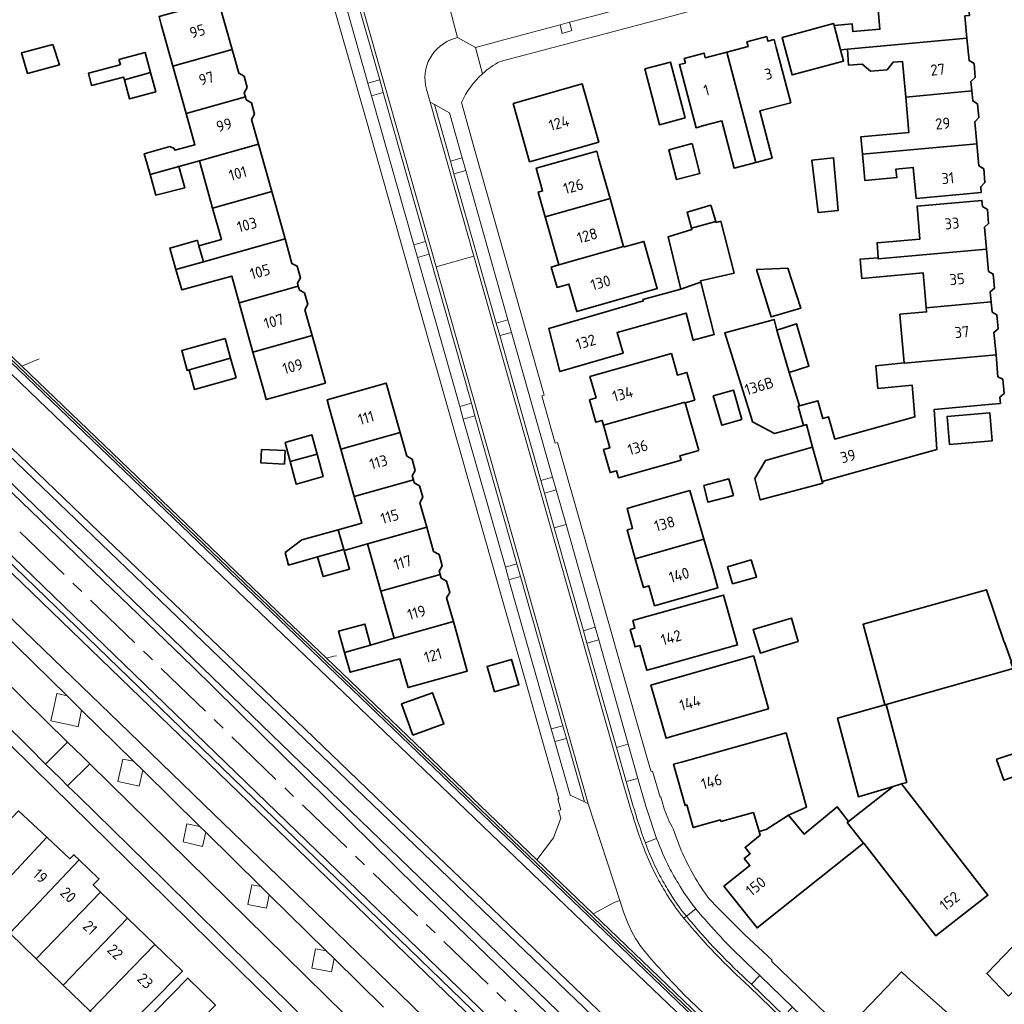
# Model space of a CAD drawing. Extents: x 152761 to 155748, y 459947 to 462743.
# Tile 230 of 256: x 155054 to 155174, y 461985 to 462105. Entities that reach past the tile are written whole.
import ezdxf
from ezdxf.enums import TextEntityAlignment as Align

# ---------------------------------------------------------------- set-up
doc = ezdxf.new("R2010")
doc.units = 0
doc.header["$LTSCALE"] = 0.75
doc.linetypes.add('AM-AS', pattern=[16, 10, -2, 2, -2])
for name, color, linetype, lineweight in [('B-RO-AM-AS_SPOOR-G', 251, 'AM-AS', 18), ('B-RO-GR-BEPLANTING_CULTUUR_HEESTERS-GV', 251, 'CONTINUOUS', 18), ('B-RO-GR-GROENVOORZIENING-GV', 251, 'CONTINUOUS', 18), ('B-RO-IE-TERREINAFSCHEIDING_KUNSTMATIG_HEKWERK-G', 251, 'IE-TERREINAFSCHEIDING-KUNSTMATIG', 18), ('B-RO-IE-TERREINAFSCHEIDING_KUNSTMATIG_MUUR-G', 251, 'IE-TERREINAFSCHEIDING-KUNSTMATIG-DICHT', 18), ('B-RO-IE-TERREINAFSCHEIDING_KUNSTMATIG_MUUR-GV', 251, 'CONTINUOUS', 18), ('B-RO-OG-BEBOUWING-GV', 6, 'CONTINUOUS', 35), ('B-RO-OG-BEBOUWING-T18', 1, 'CONTINUOUS', 18), ('B-RO-OG-TERREIN_CULTUURSCHEIDING-GV', 251, 'CONTINUOUS', 18), ('B-RO-OG-TERREIN_ONBEGROEID-GV', 251, 'CONTINUOUS', 18), ('B-RO-VH-VERHARDING_ASFALT-GV', 251, 'CONTINUOUS', 18), ('B-RO-VH-VERHARDING_BETONSTRAATSTEEN-GV', 251, 'CONTINUOUS', 18), ('B-RO-VH-VERHARDING_HALFVERHARDING-GV', 251, 'CONTINUOUS', 18), ('B-RO-VH-VERHARDING_STRAATBAKSTEEN-GV', 251, 'CONTINUOUS', 18), ('B-RO-VH-VERHARDING_TEGEL-GV', 251, 'CONTINUOUS', 18)]:
    doc.layers.add(name, color=color, linetype=linetype, lineweight=lineweight)
doc.styles.add('NLCS-ISO-M200-T18', font='NLCS-ISO.ttf', dxfattribs={"height": 0.36})
doc.linetypes.add('IE-TERREINAFSCHEIDING-KUNSTMATIG', pattern='A,4,[82,NLCS.SHX,S=0.75,R=90,X=0,Y=0],4,-2', length=10)
doc.linetypes.add('IE-TERREINAFSCHEIDING-KUNSTMATIG-DICHT', pattern='A,8,-1,[82,NLCS.SHX,S=0.75,R=90,X=0,Y=0],-1', length=10)

msp = doc.modelspace()

# ---------------------------------------------------------------- linework, layer by layer
at = {"layer": 'B-RO-AM-AS_SPOOR-G', "flags": 128}
msp.add_lwpolyline([(155681.987, 461195.763), (155672.897, 461211.998), (155658.384, 461238), (155648.351, 461255.973), (155631.803, 461285.539), (155617.005, 461312.012), (155604.143, 461335.108), (155586.106, 461367.342), (155573.02, 461390.792), (155559.991, 461413.975), (155544.73, 461441.297), (155529.591, 461468.574), (155516.181, 461492.539), (155500.425, 461520.67), (155487.311, 461544.201), (155472.908, 461569.975), (155459.676, 461593.56), (155452.428, 461606.124), (155446.443, 461616.221), (155440.009, 461626.758), (155432.431, 461638.783), (155427.999, 461645.62), (155419.637, 461658.231), (155411.687, 461669.817), (155404.43, 461680.083), (155396.489, 461691.108), (155386.222, 461704.969), (155375.934, 461718.105), (155367.385, 461728.826), (155358.538, 461739.712), (155349.636, 461750.151), (155339.349, 461762.035), (155326.593, 461776.143), (155315.623, 461787.804), (155302.965, 461800.863), (155286.683, 461817.004), (155279.088, 461824.405), (155265.87, 461837.192), (155251.91, 461850.736), (155235.055, 461867.015), (155223.768, 461877.851), (155210.731, 461890.47), (155196.665, 461904.045), (155180.515, 461919.578), (155162.215, 461937.301), (155146.061, 461952.951), (155129.233, 461969.126), (155112.429, 461985.449), (155089.419, 462007.664), (155069.182, 462027.224), (155049.179, 462046.54), (155031.327, 462063.779), (155013.24, 462081.298), (154991.538, 462102.251), (154971.216, 462121.853), (154947.336, 462145.018), (154926.087, 462165.465), (154903.331, 462187.394), (154885.668, 462204.449), (154866.26, 462223.265), (154854.532, 462234.618), (154837.057, 462251.563), (154828.307, 462260.46), (154819.869, 462269.224), (154807.197, 462281.919), (154798.331, 462290.411), (154775.258, 462312.873), (154762.216, 462325.461), (154742.643, 462344.37), (154723.927, 462362.402), (154710.544, 462375.359), (154692.99, 462392.257), (154675.511, 462409.117), (154657.482, 462426.5), (154637.826, 462445.435), (154617.093, 462465.509), (154594.11, 462487.696), (154586.212, 462495.316)], dxfattribs=at)
at = {"layer": 'B-RO-GR-BEPLANTING_CULTUUR_HEESTERS-GV', "flags": 128}
for points in [[(155144.963, 461974.7), (155145.179, 461974.997), (155145.061, 461975.091), (155144.977, 461974.992), (155142.443, 461977.139), (155044.234, 462071.257), (154985.542, 462127.971), (154984.597, 462128.883), (154863.02, 462246.363), (154853.037, 462256.167), (154843.167, 462266.13), (154834.79, 462274.708), (154829.082, 462280.441), (154828.884, 462280.246), (154830.969, 462278.132), (154844.308, 462264.577)], [(155167.222, 461927.577), (155110.046, 461982.746), (154988.098, 462100.702), (154875.373, 462209.725), (154832.53, 462251.161), (154832.149, 462250.767), (154987.605, 462100.363), (154993.68, 462094.158)], [(154847.739, 462246.089), (154991.355, 462107.365), (155140.92, 461962.856), (155142.094, 461964.09), (155136.932, 461970.298), (154993.08, 462108.477), (154992.782, 462108.765), (154992.518, 462108.491), (154992.457, 462108.428), (154887.644, 462209.685), (154857.734, 462238.58)], [(154863.489, 462245.55), (155045.478, 462069.704), (155142.795, 461976.399), (155143.561, 461975.763), (155144.963, 461974.7)], [(154989.183, 462091.945), (154988.834, 462091.588), (154990.278, 462090.177), (154995.881, 462084.662), (154998.115, 462082.488), (155003.622, 462077.069), (155005.945, 462074.77), (155011.686, 462069.155), (155014.176, 462066.704), (155019.392, 462061.586), (155021.602, 462059.402), (155028.29, 462052.831), (155029.495, 462051.638), (155035.014, 462046.226), (155037.328, 462043.936), (155043.871, 462037.493), (155045.372, 462036.023), (155051.475, 462030.031), (155053.123, 462028.4), (155059.29, 462022.316)], [(155102.945, 461983.013), (155099.906, 461985.961), (155088.415, 461997.067), (155077.267, 462007.832), (155066.867, 462017.879), (155056.454, 462027.914), (155047.498, 462036.559), (155035.674, 462047.971), (155023.807, 462059.476), (155014.836, 462068.136), (155004.442, 462078.269), (154993.312, 462088.938), (154990.295, 462091.835)], [(154997.256, 462090.68), (155109.093, 461982.651), (155164.407, 461929.189)], [(155059.29, 462022.316), (155061.071, 462020.57), (155067.408, 462014.333), (155068.531, 462013.23), (155075.505, 462006.36), (155076.241, 462005.648), (155082.959, 461999.052), (155083.989, 461998.032), (155090.923, 461991.178), (155091.926, 461990.226), (155097.947, 461984.282)]]:
    msp.add_lwpolyline(points, dxfattribs=at)
at = {"layer": 'B-RO-GR-GROENVOORZIENING-GV', "flags": 128}
for points in [[(155168.12, 461927.617), (155161.431, 461934.055), (155143.562, 461951.538), (155119.541, 461974.592), (155051.469, 462040.466), (155026.839, 462064.039), (154986.833, 462103.233), (154970.491, 462118.951), (154951.346, 462137.418), (154936.429, 462152.155), (154903.829, 462183.355), (154873.091, 462213.297), (154875.373, 462209.725), (154988.098, 462100.702), (155110.046, 461982.746), (155167.222, 461927.577), (155167.65, 461927.164)], [(155120.673, 462104.563), (155119.505, 462104.26), (155119.746, 462103.202), (155120.931, 462103.545)], [(155097.918, 462095.988), (155097.481, 462097.53), (155096.036, 462097.144), (155096.478, 462095.589)], [(155107.542, 462088.025), (155106.115, 462087.591), (155106.546, 462086.068), (155107.985, 462086.461)], [(155103.51, 462076.264), (155103.072, 462077.807), (155101.646, 462077.387), (155102.082, 462075.853)], [(155111.709, 462067.84), (155112.143, 462066.307), (155113.584, 462066.7), (155113.145, 462068.249)], [(155107.687, 462056.111), (155109.112, 462056.504), (155108.67, 462058.06), (155107.252, 462057.642)], [(155117.16, 462048.595), (155117.593, 462047.064), (155119.036, 462047.459), (155118.597, 462049.006)], [(155114.24, 462038.415), (155112.825, 462038.016), (155113.264, 462036.471), (155114.676, 462036.878)], [(155124.222, 462029.153), (155123.786, 462030.694), (155122.35, 462030.267), (155122.786, 462028.729)], [(155057.683, 462020.882), (155057.332, 462019.254), (155059.831, 462018.724), (155060.658, 462018.549), (155061.071, 462020.57), (155059.29, 462022.316), (155058.04, 462022.586)], [(155120.278, 462017.116), (155119.841, 462018.657), (155118.433, 462018.267), (155118.867, 462016.738)], [(155067.408, 462014.333), (155066.091, 462014.6), (155065.497, 462011.868), (155067.2, 462011.489), (155068.087, 462011.291), (155068.531, 462013.23)], [(155076.241, 462005.648), (155075.505, 462006.36), (155073.937, 462006.694), (155073.455, 462004.493), (155075.844, 462003.907)], [(155083.989, 461998.032), (155082.959, 461999.052), (155081.874, 461999.25), (155081.362, 461996.845), (155083.655, 461996.379)], [(155091.926, 461990.226), (155090.923, 461991.178), (155089.63, 461991.423), (155089.197, 461989.079), (155091.577, 461988.606)]]:
    msp.add_lwpolyline(points, close=True, dxfattribs=at)
at = {"layer": 'B-RO-IE-TERREINAFSCHEIDING_KUNSTMATIG_HEKWERK-G', "flags": 128}
for points in [[(154875.373, 462209.725), (154988.098, 462100.702), (155110.046, 461982.746), (155167.222, 461927.577)], [(154991.355, 462107.365), (155140.92, 461962.856)], [(155053.756, 462062.579), (155055.873, 462063.461)], [(155090.984, 462026.902), (155091.88, 462027.144), (155092.205, 462027.188)]]:
    msp.add_lwpolyline(points, dxfattribs=at)
at = {"layer": 'B-RO-IE-TERREINAFSCHEIDING_KUNSTMATIG_MUUR-G', "flags": 128}
for points in [[(154985.542, 462127.971), (155044.234, 462071.257), (155142.443, 461977.139), (155144.977, 461974.992), (155145.061, 461975.091)], [(155116.655, 462002.3), (155090.984, 462026.902)], [(155123.553, 461995.689), (155116.655, 462002.3)], [(155142.659, 461977.379), (155123.553, 461995.689)]]:
    msp.add_lwpolyline(points, dxfattribs=at)
at = {"layer": 'B-RO-IE-TERREINAFSCHEIDING_KUNSTMATIG_MUUR-GV', "flags": 128}
for points in [[(154843.398, 462266.356), (154835.02, 462274.935), (154830.017, 462279.965), (154829.508, 462280.477), (154829.323, 462280.663), (154829.082, 462280.441), (154834.79, 462274.708), (154843.167, 462266.13), (154853.037, 462256.167), (154863.02, 462246.363), (154984.597, 462128.883), (154985.542, 462127.971), (155044.234, 462071.257), (155142.443, 461977.139), (155144.977, 461974.992), (155145.061, 461975.091), (155145.186, 461975.238), (155144.939, 461975.447)], [(155144.939, 461975.447), (155142.659, 461977.379), (155123.553, 461995.689), (155116.655, 462002.3), (155090.984, 462026.902), (155085.937, 462031.739), (155053.756, 462062.579), (155044.458, 462071.49), (155032.313, 462083.226), (155026.382, 462088.957), (155009.521, 462105.25), (155006.941, 462107.742), (155002.023, 462112.494), (154999.473, 462114.958), (154982.052, 462131.792), (154965.879, 462147.42), (154940.823, 462171.632), (154940.701, 462171.75), (154863.245, 462246.595)]]:
    msp.add_lwpolyline(points, dxfattribs=at)
at = {"layer": 'B-RO-OG-BEBOUWING-GV', "flags": 128}
for points in [[(155152.973, 462104.188), (155153.768, 462101.199), (155154.62, 462101.278), (155169.2, 462102.621), (155168.949, 462105.342), (155169.493, 462105.392), (155169.278, 462107.835), (155168.724, 462107.784), (155168.652, 462108.57), (155166.84, 462108.402), (155166.788, 462108.965), (155164.338, 462108.738), (155164.39, 462108.175), (155160.685, 462107.832), (155160.634, 462108.383), (155158.986, 462108.228), (155159.037, 462107.68), (155158.21, 462107.603), (155158.569, 462103.721), (155155.254, 462103.438), (155155.16, 462104.389)], [(155070.8, 462104.315), (155072.227, 462099.214), (155079.461, 462101.237), (155077.769, 462107.298), (155070.531, 462105.278)], [(155153.768, 462101.199), (155152.973, 462104.188), (155152.915, 462104.405), (155146.62, 462102.729), (155146.877, 462101.763), (155147.841, 462098.144), (155154.136, 462099.82)], [(155143.422, 462087.448), (155145.393, 462087.957), (155143.898, 462093.75), (155147.673, 462094.747), (155145.893, 462101.486), (155145.637, 462102.452), (155144.893, 462102.256), (155144.745, 462102.818), (155142.315, 462102.183), (155142.465, 462101.615), (155139.862, 462100.927)], [(155154.62, 462101.278), (155154.744, 462099.321), (155156.402, 462099.437), (155157.404, 462098.583), (155159.436, 462098.745), (155160.178, 462099.701), (155161.323, 462099.781), (155161.722, 462095.434), (155169.794, 462096.177), (155169.687, 462097.328), (155170.204, 462097.839), (155170.066, 462099.517), (155169.451, 462099.893), (155169.2, 462102.621)], [(155057.549, 462101.872), (155053.751, 462100.819), (155054.467, 462098.332), (155058.359, 462099.358)], [(155065.638, 462100.009), (155065.806, 462099.396), (155065.616, 462099.345), (155061.896, 462098.342), (155062.298, 462096.831), (155066.207, 462097.882), (155066.293, 462097.556), (155069.487, 462098.449), (155068.825, 462100.885)], [(155081.073, 462095.457), (155080.936, 462095.948), (155081.309, 462096.585), (155080.929, 462097.978), (155080.267, 462098.348), (155079.461, 462101.237), (155072.227, 462099.214), (155073.843, 462093.436)], [(155137.079, 462091.948), (155139.274, 462092.528), (155140.763, 462086.762), (155143.422, 462087.448), (155139.862, 462100.927), (155137.243, 462100.235), (155137.094, 462100.798), (155134.672, 462100.161), (155134.822, 462099.595), (155134.077, 462099.399), (155136.112, 462091.693)], [(155129.841, 462098.882), (155131.641, 462092.065), (155134.801, 462092.9), (155133.002, 462099.716)], [(155066.293, 462097.556), (155066.915, 462095.202), (155070.13, 462096.085), (155069.487, 462098.449)], [(155113.763, 462094.659), (155115.777, 462087.53), (155124.219, 462089.916), (155122.204, 462097.044)], [(155170.387, 462089.737), (155170.139, 462092.43), (155170.637, 462092.922), (155170.499, 462094.6), (155169.905, 462094.964), (155169.794, 462096.177), (155161.722, 462095.434), (155162.114, 462091.124), (155156.25, 462090.591), (155156.441, 462088.452)], [(155082.688, 462089.679), (155081.839, 462092.711), (155082.202, 462093.331), (155081.823, 462094.724), (155081.177, 462095.084), (155081.073, 462095.457), (155073.843, 462093.436), (155074.912, 462089.617), (155072.464, 462088.932), (155072.396, 462089.175), (155071.854, 462089.379), (155068.73, 462088.505), (155069.44, 462085.975), (155072.937, 462086.953), (155075.46, 462087.658)], [(155075.46, 462087.658), (155077.077, 462081.88), (155084.304, 462083.901), (155082.688, 462089.679)], [(155135.631, 462089.757), (155132.777, 462089.004), (155133.737, 462085.369), (155136.59, 462086.122)], [(155156.645, 462086.241), (155156.736, 462085.245), (155160.625, 462085.603), (155160.529, 462086.649), (155162.64, 462086.843), (155162.988, 462083.059), (155170.935, 462083.791), (155170.871, 462084.484), (155171.384, 462084.992), (155171.246, 462086.67), (155170.635, 462087.044), (155170.387, 462089.737), (155156.441, 462088.452)], [(155124.254, 462087.859), (155123.983, 462088.821), (155116.586, 462086.734), (155117.369, 462083.98), (155116.835, 462083.828), (155117.696, 462080.803), (155125.614, 462083.041)], [(155150.256, 462087.719), (155151.012, 462081.341), (155153.458, 462081.57), (155152.905, 462088.016)], [(155069.44, 462085.975), (155070.147, 462083.458), (155073.66, 462084.365), (155072.937, 462086.953)], [(155075.947, 462075.334), (155078.693, 462076.102), (155085.921, 462078.123), (155084.304, 462083.901), (155077.077, 462081.88), (155078.147, 462078.054), (155075.401, 462077.287)], [(155117.696, 462080.803), (155119.368, 462074.93), (155127.269, 462077.175), (155125.614, 462083.041)], [(155138.517, 462080.253), (155137.906, 462082.215), (155135.014, 462081.378), (155135.564, 462079.425)], [(155171.573, 462076.865), (155171.331, 462079.529), (155171.83, 462079.978), (155171.695, 462081.703), (155171.099, 462082.083), (155171.032, 462082.817), (155163.095, 462082.096), (155163.185, 462081.1), (155163.458, 462078.1), (155158.21, 462077.639), (155158.352, 462075.823), (155158.364, 462075.666)], [(155136.704, 462072.814), (155136.657, 462072.996), (155139.331, 462073.613), (155140.769, 462073.945), (155139.122, 462080.269), (155138.554, 462080.134), (155138.517, 462080.253), (155135.564, 462079.425), (155135.608, 462079.27), (155132.7, 462078.357), (155134.254, 462071.979), (155136.189, 462072.665)], [(155078.693, 462076.102), (155075.947, 462075.334), (155072.585, 462074.394), (155073.303, 462071.916), (155079.401, 462073.573), (155080.31, 462070.324), (155087.538, 462072.344), (155087.43, 462072.73), (155087.797, 462073.377), (155087.392, 462074.768), (155086.765, 462075.107), (155085.921, 462078.123)], [(155072.585, 462074.394), (155075.947, 462075.334), (155075.401, 462077.287), (155075.219, 462077.94), (155075.151, 462077.921), (155071.828, 462077.004)], [(155119.368, 462074.93), (155118.433, 462074.664), (155119.136, 462072.19), (155120.584, 462072.601), (155121.547, 462069.245), (155131.376, 462072.066), (155129.754, 462077.803), (155127.376, 462077.13), (155127.356, 462077.2), (155127.269, 462077.175)], [(155172.158, 462070.419), (155172.044, 462071.671), (155172.551, 462072.086), (155172.401, 462073.819), (155171.82, 462074.137), (155171.573, 462076.865), (155158.364, 462075.666), (155158.352, 462075.823), (155156.14, 462075.649), (155156.36, 462073.262), (155163.832, 462073.982), (155164.085, 462071.19), (155164.22, 462069.698)], [(155143.499, 462074.377), (155145.268, 462068.579), (155148.904, 462069.646), (155147.31, 462074.538)], [(155089.227, 462066.307), (155088.341, 462069.472), (155088.714, 462070.13), (155088.31, 462071.521), (155087.671, 462071.866), (155087.538, 462072.344), (155080.31, 462070.324), (155081.996, 462064.297)], [(155134.254, 462071.979), (155129.618, 462070.706), (155129.687, 462070.535), (155118.132, 462067.183), (155119.464, 462061.909), (155127.204, 462064.154), (155126.472, 462066.674), (155134.904, 462069.054), (155135.768, 462065.729), (155138.335, 462066.459), (155136.704, 462072.814), (155136.189, 462072.665)], [(155172.158, 462070.419), (155164.22, 462069.698), (155164.265, 462069.203), (155160.999, 462068.906), (155161.089, 462067.91), (155161.537, 462062.983), (155161.539, 462062.956), (155172.743, 462063.973), (155172.495, 462066.703), (155173.011, 462067.117), (155172.843, 462068.855), (155172.271, 462069.17)], [(155147.497, 462061.808), (155145.984, 462066.971), (155145.66, 462068.268), (155145.245, 462068.157), (155140.062, 462066.77), (155139.62, 462066.652), (155142.845, 462056.336), (155143.016, 462055.788), (155145.708, 462054.333), (155149.232, 462055.331), (155148.568, 462057.679), (155148.739, 462057.727)], [(155145.984, 462066.971), (155147.497, 462061.808), (155149.902, 462062.565), (155148.363, 462067.754)], [(155089.227, 462066.307), (155081.996, 462064.297), (155083.353, 462059.447), (155083.622, 462058.484), (155090.85, 462060.506)], [(155078.6, 462065.948), (155073.297, 462064.474), (155073.966, 462062.065), (155074.207, 462062.132), (155079.27, 462063.54)], [(155134.802, 462058.079), (155135.956, 462058.403), (155134.999, 462061.808), (155133.843, 462061.483), (155133.103, 462064.119), (155123.153, 462061.327), (155123.893, 462058.691), (155123.088, 462058.465), (155123.859, 462055.722), (155124.659, 462055.946), (155124.817, 462055.379), (155134.775, 462058.175)], [(155149.232, 462055.331), (155149.617, 462055.44), (155150.333, 462052.699), (155151.523, 462048.507), (155165.513, 462052.38), (155165.192, 462057.289), (155172.287, 462057.933), (155173.283, 462058.023), (155173.215, 462058.771), (155173.752, 462059.24), (155173.563, 462060.974), (155172.986, 462061.291), (155172.743, 462063.973), (155161.539, 462062.956), (155161.537, 462062.983), (155158.082, 462062.635), (155158.325, 462059.851), (155162.487, 462060.256), (155162.846, 462056.382), (155155.544, 462054.363), (155153.197, 462053.714), (155153.045, 462053.672), (155152.3, 462056.368), (155151.602, 462056.182), (155150.994, 462058.357), (155148.739, 462057.727), (155148.568, 462057.679)], [(155079.939, 462061.131), (155079.27, 462063.54), (155074.207, 462062.132), (155074.877, 462059.724)], [(155099.968, 462054.476), (155098.271, 462060.505), (155091.051, 462058.472), (155091.322, 462057.509), (155092.747, 462052.443)], [(155138.216, 462058.963), (155139.244, 462055.352), (155141.697, 462056.051), (155140.668, 462059.661)], [(155136.432, 462052.274), (155134.802, 462058.079), (155134.775, 462058.175), (155124.817, 462055.379), (155125.596, 462052.605), (155124.819, 462052.387), (155125.607, 462049.579), (155126.38, 462049.796), (155126.623, 462048.932), (155134.275, 462051.08), (155134.122, 462051.625)], [(155167.081, 462053.027), (155172.285, 462053.469), (155171.995, 462056.871), (155166.792, 462056.429)], [(155089.83, 462051.82), (155089.203, 462054.179), (155085.95, 462053.271), (155086.557, 462050.95)], [(155101.594, 462048.7), (155101.462, 462049.168), (155101.826, 462049.825), (155101.437, 462051.219), (155100.779, 462051.596), (155099.968, 462054.476), (155092.747, 462052.443), (155094.371, 462046.667)], [(155083.047, 462052.4), (155082.969, 462050.753), (155085.841, 462050.617), (155085.919, 462052.264)], [(155086.557, 462050.95), (155087.285, 462048.173), (155087.422, 462048.211), (155090.558, 462049.083), (155089.83, 462051.82)], [(155150.333, 462052.699), (155144.574, 462051.043), (155143.3, 462048.849), (155143.949, 462046.242), (155151.311, 462048.194), (155151.591, 462048.268), (155151.523, 462048.507)], [(155095.996, 462040.891), (155103.22, 462042.925), (155102.385, 462045.89), (155102.756, 462046.561), (155102.352, 462047.956), (155101.702, 462048.315), (155101.594, 462048.7), (155094.371, 462046.667), (155095.287, 462043.41), (155092.41, 462042.607), (155093.097, 462040.18), (155093.125, 462040.083)], [(155137.058, 462047.994), (155137.57, 462045.949), (155140.678, 462046.788), (155140.104, 462048.809)], [(155135.353, 462047.372), (155128.641, 462045.466), (155127.679, 462045.193), (155128.37, 462042.759), (155127.699, 462042.568), (155128.693, 462039.062), (155137.072, 462041.441)], [(155089.883, 462039.27), (155093.097, 462040.18), (155092.41, 462042.607), (155087.983, 462041.371), (155085.937, 462039.801), (155086.354, 462038.281)], [(155097.62, 462035.115), (155104.846, 462037.149), (155104.735, 462037.544), (155105.105, 462038.193), (155104.72, 462039.592), (155104.055, 462039.959), (155103.22, 462042.925), (155095.996, 462040.891)], [(155132.013, 462033.587), (155138.791, 462035.511), (155138.192, 462037.576), (155137.072, 462041.441), (155128.693, 462039.062), (155129.686, 462035.56), (155130.359, 462035.751), (155131.051, 462033.314)], [(155093.097, 462040.18), (155089.883, 462039.27), (155090.576, 462036.888), (155093.777, 462037.778), (155093.125, 462040.083)], [(155140.55, 462035.995), (155143.502, 462036.827), (155142.841, 462038.916), (155139.96, 462038.086)], [(155099.244, 462029.339), (155106.472, 462031.374), (155105.655, 462034.274), (155106.029, 462034.939), (155105.625, 462036.333), (155104.974, 462036.694), (155104.846, 462037.149), (155097.62, 462035.115)], [(155159.192, 462021.229), (155159.325, 462021.263), (155174.852, 462025.639), (155174.555, 462026.45), (155174.624, 462026.464), (155173.763, 462028.884), (155173.745, 462028.883), (155171.602, 462035.261), (155156.516, 462031.065), (155159.18, 462021.275)], [(155129.354, 462031.787), (155128.391, 462031.518), (155128.654, 462030.579), (155128.067, 462030.414), (155128.66, 462028.296), (155129.247, 462028.46), (155130.094, 462025.434), (155131.057, 462025.704), (155141.183, 462028.538), (155141.147, 462028.666), (155139.46, 462034.615)], [(155106.472, 462031.374), (155099.244, 462029.339), (155096.367, 462028.521), (155093.19, 462027.619), (155093.272, 462027.332), (155093.883, 462025.187), (155099.949, 462026.833), (155100.666, 462024.28), (155100.936, 462023.317), (155108.17, 462025.345)], [(155146.253, 462028.239), (155148.568, 462028.951), (155147.776, 462031.808), (155143.097, 462030.419), (155143.972, 462027.538)], [(155093.19, 462027.619), (155096.367, 462028.521), (155095.668, 462031.079), (155092.451, 462030.214)], [(155111.502, 462022.801), (155114.477, 462023.679), (155113.567, 462026.765), (155110.592, 462025.888)], [(155143.156, 462027.103), (155143.13, 462027.195), (155131.566, 462023.891), (155130.604, 462023.616), (155132.453, 462017.147), (155133.414, 462017.422), (155144.958, 462020.72), (155144.939, 462020.786)], [(155101.52, 462017.525), (155105.318, 462018.896), (155103.945, 462022.695), (155100.147, 462021.323)], [(155160.168, 462011.224), (155161.188, 462011.56), (155161.852, 462011.736), (155159.331, 462021.241), (155153.395, 462019.575), (155155.932, 462009.986)], [(155147.102, 462017.809), (155134.332, 462014.226), (155133.369, 462013.956), (155134.777, 462008.94), (155134.988, 462008.999), (155135.768, 462006.232), (155139.097, 462007.17), (155139.152, 462006.975), (155143.122, 462008.057), (155143.802, 462005.728), (155144.664, 462005.992), (155147.404, 462007.742), (155149.607, 462008.717)], [(155178.103, 462012.488), (155183.383, 462014.288), (155182.484, 462016.925), (155178.67, 462016.5), (155172.981, 462014.609), (155172.82, 462014.556), (155173.683, 462012.024), (155177.785, 462013.422)], [(155161.188, 462011.56), (155160.168, 462011.224), (155154.731, 462006.981), (155154.573, 462006.858), (155156.55, 462004.31), (155156.59, 462004.342), (155162.636, 461996.551), (155165.382, 461993.011), (155166.172, 461993.625), (155171.755, 461997.956), (155170.167, 462000)], [(155148.698, 462006.155), (155147.404, 462007.742), (155144.664, 462005.992), (155143.802, 462005.728), (155143.93, 462005.291), (155142.105, 462003.814), (155142.727, 462003.031), (155141.992, 462002.446), (155142.68, 462001.581), (155139.518, 461999.066), (155143.57, 461993.973), (155149.395, 461998.612), (155156.55, 462004.31), (155154.573, 462006.858), (155154.731, 462006.981), (155153.36, 462008.747), (155149.297, 462005.423)], [(155048.95, 461996.618), (155056.819, 462005.052), (155053.383, 462008.258), (155045.452, 462000.029)], [(155056.819, 462005.052), (155048.95, 461996.618), (155047.209, 461994.752), (155050.543, 461991.501), (155052.301, 461993.35), (155060.787, 462002.274), (155060.126, 462002.915), (155059.646, 462002.414)], [(155063.387, 461998.349), (155062.49, 461999.217), (155063.191, 461999.942), (155063.132, 462000), (155060.787, 462002.274), (155052.301, 461993.35), (155055.516, 461990.216)], [(155055.516, 461990.216), (155058.813, 461987.001), (155066.695, 461995.147), (155063.387, 461998.349)], [(155070.003, 461991.946), (155066.695, 461995.147), (155058.813, 461987.001), (155062.109, 461983.788)], [(155174.264, 461985.656), (155177.895, 461989.413), (155178.705, 461990.252), (155175.762, 461992.721), (155171.615, 461988.398)], [(155065.367, 461980.612), (155073.381, 461988.678), (155070.003, 461991.946), (155062.109, 461983.788)], [(155069.547, 461976.478), (155077.422, 461984.543), (155074.044, 461987.844), (155066.165, 461979.782)], [(155161.918, 461987.906), (155161.197, 461988.6), (155156.426, 461983.639), (155162.548, 461977.75), (155163.241, 461978.471), (155167.563, 461982.962)]]:
    msp.add_lwpolyline(points, close=True, dxfattribs=at)
at = {"layer": 'B-RO-OG-TERREIN_CULTUURSCHEIDING-GV', "flags": 128}
for points in [[(155127.801, 461994.461), (155127.305, 461995.823), (155126.82, 461997.311), (155126.105, 461997.084), (155123.553, 461995.689), (155142.659, 461977.379)], [(155139.643, 461981.065), (155134.579, 461985.903)]]:
    msp.add_lwpolyline(points, dxfattribs=at)
at = {"layer": 'B-RO-OG-TERREIN_CULTUURSCHEIDING-GV'}
for points in [[(155129.863, 461991.082, -0.0685836), (155127.801, 461994.461)], [(155134.579, 461985.903, -0.015865), (155129.863, 461991.082)]]:
    msp.add_lwpolyline(points, format="xyb", dxfattribs=at)
at = {"layer": 'B-RO-OG-TERREIN_ONBEGROEID-GV', "flags": 128}
msp.add_lwpolyline([(155208.2, 461901.066), (155152.902, 461953.802), (155142.094, 461964.09), (155140.92, 461962.856), (154991.355, 462107.365), (154990.672, 462106.666), (154998.045, 462099.46), (155022.518, 462076.142), (155045.001, 462054.332), (155074.589, 462025.938), (155102.014, 461998.922), (155124.035, 461977.628), (155143.879, 461958.584), (155170.19, 461933.713), (155197.427, 461907.496), (155220.469, 461885.08), (155220.802, 461885.408), (155223.558, 461882.736), (155223.637, 461882.861), (155207.472, 461898.537)], dxfattribs=at)
at = {"layer": 'B-RO-VH-VERHARDING_ASFALT-GV', "flags": 128}
for points in [[(155145.933, 461974.399), (155145.179, 461974.997), (155144.963, 461974.7), (155143.561, 461975.763), (155142.795, 461976.399), (155045.478, 462069.704), (154863.489, 462245.55)], [(154860.425, 462236.714), (154992.782, 462108.765), (154993.08, 462108.477), (155136.932, 461970.298), (155142.094, 461964.09), (155152.902, 461953.802)], [(154987.856, 462123.955), (154998.233, 462113.919), (155009.332, 462103.205), (155020.425, 462092.464), (155032.266, 462081.056), (155043.388, 462070.342), (155055.807, 462058.416), (155067.674, 462047.052), (155079.225, 462035.971), (155091.102, 462024.588), (155102.962, 462013.227), (155125.265, 461991.847), (155136.391, 461981.159), (155147.546, 461970.502), (155158.677, 461959.88), (155158.785, 461959.766), (155158.951, 461959.93), (155160.128, 461961.096), (155149.188, 461971.601), (155145.765, 461974.098), (155145.933, 461974.399)], [(155217.381, 461903.45), (155217.324, 461903.704), (155206.962, 461913.632), (155178.083, 461941.308), (155163.599, 461955.145), (155159.348, 461959.232), (155158.785, 461959.766), (155158.677, 461959.88), (155147.546, 461970.502), (155136.391, 461981.159), (155125.265, 461991.847), (155102.962, 462013.227), (155091.102, 462024.588), (155079.225, 462035.971), (155067.674, 462047.052), (155055.807, 462058.416), (155043.388, 462070.342), (155032.266, 462081.056), (155020.425, 462092.464), (155009.332, 462103.205), (154998.233, 462113.919), (154987.856, 462123.955)], [(155152.902, 461953.802), (155154.06, 461955.002), (155154.199, 461955.146), (155154.029, 461955.309), (155142.636, 461966.209), (155131.513, 461976.87), (155120.362, 461987.548), (155109.21, 461998.241), (155098.068, 462008.925), (155086.204, 462020.305), (155075.051, 462030.985), (155063.236, 462042.321), (155051.372, 462053.699), (155038.901, 462065.674), (155027.762, 462076.404), (155015.953, 462087.793), (155004.829, 462098.516), (154993.746, 462109.249), (154983.363, 462119.259)], [(154983.363, 462119.259), (154993.746, 462109.249), (155004.829, 462098.516), (155015.953, 462087.793), (155027.762, 462076.404), (155038.901, 462065.674), (155051.372, 462053.699), (155063.236, 462042.321), (155075.051, 462030.985), (155086.204, 462020.305), (155098.068, 462008.925), (155109.21, 461998.241), (155120.362, 461987.548), (155131.513, 461976.87), (155142.636, 461966.209), (155154.029, 461955.309), (155154.199, 461955.146), (155154.87, 461954.525), (155159.136, 461950.44), (155173.58, 461936.6), (155188.027, 461922.762), (155202.474, 461908.904), (155212.81, 461898.996), (155213.073, 461898.949)], [(154990.295, 462091.835), (154993.312, 462088.938), (155004.442, 462078.269), (155014.836, 462068.136), (155023.807, 462059.476), (155035.674, 462047.971), (155047.498, 462036.559), (155056.454, 462027.914), (155066.867, 462017.879), (155077.267, 462007.832), (155088.415, 461997.067), (155099.906, 461985.961), (155102.945, 461983.013)], [(155164.407, 461929.189), (155109.093, 461982.651), (154997.256, 462090.68)]]:
    msp.add_lwpolyline(points, dxfattribs=at)
at = {"layer": 'B-RO-VH-VERHARDING_BETONSTRAATSTEEN-GV', "flags": 128}
for points in [[(155090.122, 462123.249), (155091.811, 462117.386), (155092.26, 462115.827), (155094.366, 462108.516), (155097.481, 462097.53), (155097.918, 462095.988)], [(155097.918, 462095.988), (155103.072, 462077.807), (155103.51, 462076.264), (155108.67, 462058.06), (155109.112, 462056.504), (155114.24, 462038.415), (155114.676, 462036.878), (155119.841, 462018.657), (155120.278, 462017.116), (155122.476, 462009.364), (155122.955, 462009.138), (155104.373, 462074.686), (155094.751, 462108.626), (155090.507, 462123.357)], [(155118.796, 462042.816), (155117.593, 462047.064), (155117.16, 462048.595), (155112.143, 462066.307), (155111.709, 462067.84), (155106.546, 462086.068), (155106.115, 462087.591), (155104.152, 462094.521), (155103.659, 462094.794), (155108.983, 462075.999), (155127.183, 462011.735), (155128.026, 462008.858)], [(154986.208, 462088.545), (155013.147, 462062.106), (155014.042, 462061.234), (155014.95, 462060.331), (155015.854, 462059.457), (155059.36, 462016.669), (155060.257, 462015.788), (155061.165, 462014.902), (155062.063, 462014.021), (155093.2, 461983.389), (155098.294, 461982.408), (155098.274, 461983.596)], [(155128.026, 462008.858), (155127.183, 462011.735), (155108.983, 462075.999), (155104.373, 462074.686)], [(155104.373, 462074.686), (155122.955, 462009.138), (155126.82, 461997.311), (155127.305, 461995.823), (155127.801, 461994.461)], [(155128.411, 462008.969), (155127.567, 462011.848), (155126.388, 462016.01), (155122.786, 462028.729), (155122.35, 462030.267), (155118.796, 462042.816)], [(155097.947, 461984.282), (155091.926, 461990.226), (155091.577, 461988.606), (155089.197, 461989.079), (155089.63, 461991.423), (155090.923, 461991.178), (155083.989, 461998.032), (155083.655, 461996.379), (155081.362, 461996.845), (155081.874, 461999.25), (155082.959, 461999.052), (155076.241, 462005.648), (155075.844, 462003.907), (155073.455, 462004.493), (155073.937, 462006.694), (155075.505, 462006.36), (155068.531, 462013.23), (155068.087, 462011.291), (155067.2, 462011.489), (155065.497, 462011.868), (155066.091, 462014.6), (155067.408, 462014.333), (155061.071, 462020.57), (155060.658, 462018.549), (155059.831, 462018.724), (155057.332, 462019.254), (155057.683, 462020.882), (155058.04, 462022.586), (155059.29, 462022.316), (155053.123, 462028.4)], [(155129.968, 462008.852), (155129.016, 462012.235), (155127.567, 462011.848), (155128.411, 462008.969)], [(155131.292, 462004.895), (155129.92, 462004.361)], [(155129.92, 462004.361), (155131.292, 462004.895)], [(155134.937, 461995.392), (155136.1, 461996.296)], [(155136.1, 461996.296), (155134.937, 461995.392)], [(155134.937, 461995.392), (155134.621, 461995.146), (155134.629, 461995.136)], [(155134.621, 461995.146), (155134.937, 461995.392)], [(155134.629, 461995.136), (155134.621, 461995.146)], [(155142.863, 461987.111), (155143.897, 461988.164), (155142.36, 461989.639)], [(155142.586, 461986.823), (155146.591, 461982.958), (155157.463, 461972.468), (155160.41, 461969.626), (155191.145, 461940.093), (155193.644, 461937.705), (155210.167, 461921.8), (155212.653, 461919.421), (155218.587, 461913.727)], [(155218.587, 461913.727), (155212.653, 461919.421), (155210.167, 461921.8), (155193.644, 461937.705), (155191.145, 461940.093), (155160.41, 461969.626), (155157.463, 461972.468), (155146.591, 461982.958), (155142.586, 461986.823)], [(155160.688, 461969.915), (155157.741, 461972.756), (155146.869, 461983.246), (155142.863, 461987.111)], [(155134.579, 461985.903), (155139.643, 461981.065)]]:
    msp.add_lwpolyline(points, dxfattribs=at)
for points in [[(155090.828, 462115.436), (155092.018, 462111.296), (155096.036, 462097.144), (155097.481, 462097.53), (155094.366, 462108.516), (155092.26, 462115.827)], [(155103.072, 462077.807), (155097.918, 462095.988), (155096.478, 462095.589), (155101.646, 462077.387)], [(155106.115, 462087.591), (155107.542, 462088.025), (155105.989, 462093.504), (155104.152, 462094.521)], [(155106.546, 462086.068), (155111.709, 462067.84), (155113.145, 462068.249), (155107.985, 462086.461)], [(155108.67, 462058.06), (155103.51, 462076.264), (155102.082, 462075.853), (155107.252, 462057.642)], [(155118.597, 462049.006), (155113.584, 462066.7), (155112.143, 462066.307), (155117.16, 462048.595)], [(155109.112, 462056.504), (155107.687, 462056.111), (155112.825, 462038.016), (155114.24, 462038.415)], [(155117.593, 462047.064), (155118.796, 462042.816), (155120.234, 462043.229), (155119.036, 462047.459)], [(155118.796, 462042.816), (155122.35, 462030.267), (155123.786, 462030.694), (155120.234, 462043.229)], [(155119.841, 462018.657), (155114.676, 462036.878), (155113.264, 462036.471), (155118.433, 462018.267)], [(155124.222, 462029.153), (155122.786, 462028.729), (155126.388, 462016.01), (155127.834, 462016.405)], [(155120.278, 462017.116), (155118.867, 462016.738), (155120.726, 462010.19), (155122.476, 462009.364)], [(155126.388, 462016.01), (155127.567, 462011.848), (155129.016, 462012.235), (155127.834, 462016.405)], [(155147.906, 461984.308), (155143.897, 461988.164), (155142.863, 461987.111), (155146.869, 461983.246)]]:
    msp.add_lwpolyline(points, close=True, dxfattribs=at)
at = {"layer": 'B-RO-VH-VERHARDING_BETONSTRAATSTEEN-GV'}
for points in [[(155128.026, 462008.858, 0.0189974), (155129.544, 462004.223)], [(155129.544, 462004.223, -0.0189974), (155128.026, 462008.858)], [(155129.92, 462004.361, -0.0192407), (155128.411, 462008.969)], [(155128.411, 462008.969, 0.0192407), (155129.92, 462004.361)], [(155131.292, 462004.895, -0.0055323), (155129.968, 462008.852)], [(155132.846, 462001.346, -0.0213857), (155131.292, 462004.895)], [(155129.544, 462004.223, 0.0296718), (155131.173, 462000.487)], [(155131.173, 462000.487, -0.0296718), (155129.544, 462004.223)], [(155131.53, 462000.668, -0.0296913), (155129.92, 462004.361)], [(155129.92, 462004.361, 0.0296913), (155131.53, 462000.668)], [(155133.908, 461999.461, -0.0213255), (155132.846, 462001.346)], [(155131.173, 462000.487, 0.0209196), (155132.295, 461998.492)], [(155132.295, 461998.492, -0.0209196), (155131.173, 462000.487)], [(155132.64, 461998.693, -0.0203654), (155131.53, 462000.668)], [(155131.53, 462000.668, 0.0203654), (155132.64, 461998.693)], [(155134.937, 461995.392, -0.0396627), (155132.64, 461998.693)], [(155132.64, 461998.693, 0.0396627), (155134.937, 461995.392)], [(155136.1, 461996.296, -0.0357301), (155133.908, 461999.461)], [(155132.295, 461998.492, 0.0394836), (155134.621, 461995.146)], [(155134.621, 461995.146, -0.0394836), (155132.295, 461998.492)], [(155142.36, 461989.639, -0.0327475), (155136.1, 461996.296)], [(155134.629, 461995.136, 0.0355246), (155142.586, 461986.823)], [(155142.586, 461986.823, -0.0355246), (155134.629, 461995.136)], [(155142.863, 461987.111, -0.0355997), (155134.937, 461995.392)], [(155134.937, 461995.392, 0.0355997), (155142.863, 461987.111)], [(155127.801, 461994.461, 0.0685836), (155129.863, 461991.082)], [(155129.863, 461991.082, 0.015865), (155134.579, 461985.903)]]:
    msp.add_lwpolyline(points, format="xyb", dxfattribs=at)
at = {"layer": 'B-RO-VH-VERHARDING_HALFVERHARDING-GV', "flags": 128}
for points in [[(154806.335, 462278.914), (154817.056, 462268.204), (154830.878, 462254.084), (154841.782, 462243.393), (154856.028, 462229.779), (154873.091, 462213.297), (154903.829, 462183.355), (154936.429, 462152.155), (154951.346, 462137.418), (154970.491, 462118.951), (154986.833, 462103.233), (155026.839, 462064.039), (155051.469, 462040.466), (155119.541, 461974.592), (155143.562, 461951.538), (155161.431, 461934.055), (155168.12, 461927.617)], [(155168.12, 461927.617), (155214.407, 461882.908), (155218.621, 461878.86), (155219.805, 461880.037), (155219.851, 461880.015), (155221.483, 461881.743), (155222.404, 461880.873), (155222.915, 461881.734), (155219.977, 461884.594), (155220.469, 461885.08), (155197.427, 461907.496), (155170.19, 461933.713), (155143.879, 461958.584), (155124.035, 461977.628), (155102.014, 461998.922), (155074.589, 462025.938), (155045.001, 462054.332), (155022.518, 462076.142), (154998.045, 462099.46), (154990.672, 462106.666), (154991.355, 462107.365), (154847.739, 462246.089)]]:
    msp.add_lwpolyline(points, dxfattribs=at)
at = {"layer": 'B-RO-VH-VERHARDING_STRAATBAKSTEEN-GV', "flags": 128}
for points in [[(155090.507, 462123.357), (155094.751, 462108.626), (155104.373, 462074.686), (155108.983, 462075.999), (155103.659, 462094.794), (155103.192, 462096.387)], [(155106.613, 462102.584), (155106.997, 462102.697), (155106.083, 462106.078), (155105.688, 462105.976)], [(155106.083, 462106.078), (155106.997, 462102.697), (155109.169, 462101.482), (155113.706, 462102.704), (155119.505, 462104.26), (155120.673, 462104.563), (155123.849, 462105.383)], [(155098.294, 461982.408), (155093.2, 461983.389), (155062.063, 462014.021), (155059.329, 462011.327), (155060.725, 462010.036), (155071.017, 461999.937), (155082.058, 461989.025), (155093.045, 461978.241), (155095.574, 461975.765), (155100.076, 461980.35), (155100.025, 461980.399), (155098.91, 461981.488)]]:
    msp.add_lwpolyline(points, dxfattribs=at)
at = {"layer": 'B-RO-VH-VERHARDING_STRAATBAKSTEEN-GV'}
msp.add_lwpolyline([(155103.192, 462096.387, -0.4121962), (155106.613, 462102.584)], format="xyb", dxfattribs=at)
at = {"layer": 'B-RO-VH-VERHARDING_STRAATBAKSTEEN-GV', "flags": 128}
for points in [[(155059.36, 462016.669), (155015.854, 462059.457), (155013.17, 462056.75), (155014.489, 462055.49), (155028.363, 462041.879), (155041.525, 462028.934), (155054.695, 462015.976), (155056.673, 462013.983)], [(155056.673, 462013.983), (155057.576, 462013.128), (155058.475, 462012.229), (155059.329, 462011.327), (155062.063, 462014.021), (155061.165, 462014.902), (155060.257, 462015.788), (155059.36, 462016.669)]]:
    msp.add_lwpolyline(points, close=True, dxfattribs=at)
at = {"layer": 'B-RO-VH-VERHARDING_TEGEL-GV', "flags": 128}
for points in [[(155112.175, 462099.799), (155132.375, 462105.12), (155169.537, 462115.341), (155168.926, 462117.49), (155168.644, 462117.411), (155160.103, 462115.103), (155160.365, 462114.092), (155159.155, 462113.809), (155158.925, 462114.797)], [(155158.925, 462114.797), (155150.871, 462112.641), (155140.671, 462109.921), (155140.915, 462108.932), (155139.747, 462108.564), (155139.518, 462109.61), (155138.793, 462109.465), (155123.849, 462105.383), (155120.673, 462104.563), (155120.931, 462103.545), (155119.746, 462103.202), (155119.505, 462104.26), (155113.706, 462102.704), (155109.169, 462101.482), (155110.031, 462098.279)], [(155090.501, 462111.304), (155095.887, 462092.392), (155103.982, 462063.876), (155104.419, 462062.339), (155115.635, 462022.826), (155119.334, 462009.757), (155119.238, 462009.73), (155119.614, 462008.41), (155119.327, 462008.321), (155119.618, 462007.378), (155118.685, 462004.96), (155116.655, 462002.3), (155123.553, 461995.689), (155126.105, 461997.084), (155126.82, 461997.311), (155122.955, 462009.138), (155122.476, 462009.364), (155120.726, 462010.19), (155118.867, 462016.738), (155118.433, 462018.267), (155113.264, 462036.471), (155112.825, 462038.016), (155107.687, 462056.111), (155107.252, 462057.642), (155102.082, 462075.853), (155101.646, 462077.387), (155096.478, 462095.589), (155096.036, 462097.144), (155092.018, 462111.296)], [(155110.031, 462098.279), (155109.169, 462101.482), (155106.997, 462102.697), (155106.613, 462102.584)], [(155103.192, 462096.387), (155103.659, 462094.794), (155104.152, 462094.521), (155105.989, 462093.504), (155107.542, 462088.025), (155107.985, 462086.461), (155113.145, 462068.249), (155113.584, 462066.7), (155118.597, 462049.006), (155119.036, 462047.459), (155120.234, 462043.229), (155123.786, 462030.694), (155124.222, 462029.153), (155127.834, 462016.405), (155129.016, 462012.235), (155129.968, 462008.852)], [(155132.227, 462008.52), (155131.817, 462009.976), (155131.721, 462009.949), (155130.808, 462013.114), (155130.615, 462013.059), (155130.476, 462013.544), (155129.781, 462015.967), (155127.039, 462025.527), (155121.711, 462044.368), (155120.823, 462047.505), (155119.192, 462053.272), (155118.904, 462053.19), (155117.277, 462058.959), (155117.566, 462059.04), (155109.191, 462088.642), (155107.452, 462094.762)], [(155090.559, 461978.602), (155095.639, 461973.952), (155096.476, 461974.867), (155095.574, 461975.765), (155093.045, 461978.241), (155082.058, 461989.025), (155071.017, 461999.937), (155060.725, 462010.036), (155059.329, 462011.327), (155058.475, 462012.229), (155057.576, 462013.128), (155056.673, 462013.983), (155054.695, 462015.976), (155041.525, 462028.934), (155028.363, 462041.879), (155014.489, 462055.49), (155013.17, 462056.75), (155012.282, 462057.631), (155011.387, 462058.514), (155010.499, 462059.394), (155009.162, 462060.718), (154997.404, 462072.256), (154988.518, 462080.994), (154987.968, 462081.567)], [(154987.983, 462079.572), (155000, 462067.708), (155006.768, 462061.415), (155007.465, 462060.655), (155018.174, 462049.708), (155019.078, 462048.885), (155041.944, 462026.571), (155042.816, 462025.688), (155055.18, 462013.535), (155068.948, 462000), (155076.983, 461992.101), (155077.646, 461991.449), (155090.007, 461979.298)], [(155134.313, 462003.428), (155133.298, 462006.092)], [(155243.096, 461895.921), (155237.073, 461901.728), (155232.058, 461906.634), (155222.184, 461916.13), (155214.152, 461923.829), (155213.446, 461924.505), (155213.325, 461924.621), (155213.404, 461924.703), (155209.076, 461928.851), (155194.344, 461942.971), (155194.205, 461942.827), (155182.41, 461954.206), (155182.534, 461954.336), (155165, 461971.151), (155164.917, 461971.065), (155163.32, 461972.599), (155162.508, 461973.381), (155153.156, 461982.376), (155149.857, 461985.553), (155145.322, 461989.922), (155145.419, 461990.023), (155142.033, 461993.182), (155138.815, 461996.376), (155137.727, 461997.517)], [(155142.36, 461989.639), (155143.897, 461988.164), (155147.906, 461984.308), (155158.773, 461973.823), (155161.714, 461970.981), (155192.451, 461941.461), (155194.94, 461939.055), (155211.469, 461923.177), (155213.952, 461920.766), (155220.318, 461914.659)]]:
    msp.add_lwpolyline(points, dxfattribs=at)
at = {"layer": 'B-RO-VH-VERHARDING_TEGEL-GV'}
for points in [[(155106.613, 462102.584, 0.4121962), (155103.192, 462096.387)], [(155110.031, 462098.279, -0.0605982), (155112.175, 462099.799)], [(155107.452, 462094.762, -0.1010305), (155110.031, 462098.279)], [(155129.968, 462008.852, 0.0055323), (155131.292, 462004.895)], [(155133.298, 462006.092, -0.0482473), (155132.227, 462008.52)], [(155131.292, 462004.895, 0.0213857), (155132.846, 462001.346)], [(155137.727, 461997.517, -0.059274), (155134.313, 462003.428)], [(155132.846, 462001.346, 0.0213255), (155133.908, 461999.461)], [(155133.908, 461999.461, 0.0357301), (155136.1, 461996.296)], [(155136.1, 461996.296, 0.0327475), (155142.36, 461989.639)]]:
    msp.add_lwpolyline(points, format="xyb", dxfattribs=at)

# ---------------------------------------------------------------- texts
at = {"layer": 'B-RO-OG-BEBOUWING-T18', "style": 'NLCS-ISO-M200-T18'}
for s, rotation, p in [('95', 15.8, (155075.212, 462103.485)), ('27', 5.3, (155165.628, 462098.791)), ('97', 15.5, (155076.306, 462097.72)), ('3', 14.7, (155144.932, 462098.265)), ('1', 14.7, (155137.378, 462096.288)), ('99', 15.8, (155078.467, 462092.025)), ('124', 15.2, (155119.365, 462092.26)), ('29', 5.3, (155166.239, 462092.21)), ('101', 15.8, (155080.146, 462086.118)), ('126', 15.8, (155121.126, 462084.528)), ('31', 5.3, (155166.859, 462085.533)), ('103', 15.5, (155081.269, 462079.839)), ('33', 5.3, (155167.36, 462080.008)), ('128', 15.8, (155122.827, 462078.514)), ('105', 15.5, (155082.857, 462074.119)), ('130', 15.8, (155124.453, 462072.767)), ('35', 5.3, (155167.987, 462073.204)), ('107', 15.5, (155084.542, 462068.046)), ('37', 5.3, (155168.582, 462066.738)), ('132', 16.2, (155122.636, 462065.54)), ('109', 15.8, (155086.842, 462062.544)), ('136B', 16.9, (155143.821, 462060.15)), ('134', 15.8, (155127.151, 462059.173)), ('111', 15.7, (155095.811, 462056.27)), ('136', 15.7, (155128.991, 462052.65)), ('113', 15.7, (155097.334, 462050.859)), ('39', 15.2, (155154.663, 462051.583)), ('115', 15.7, (155098.698, 462044.204)), ('138', 15.8, (155132.266, 462043.33)), ('117', 15.7, (155100.268, 462038.601)), ('140', 15.8, (155134.037, 462037.071)), ('119', 15.7, (155101.982, 462032.485)), ('142', 15.7, (155133.064, 462029.435)), ('121', 15.7, (155103.985, 462027.246)), ('144', 15.6, (155135.372, 462021.445)), ('146', 15.4, (155138.002, 462011.835)), ('19', 317, (155056.032, 462000.315)), ('150', 38.2, (155143.414, 461999.053)), ('20', 315.9, (155059.44, 461998.008)), ('152', 37.8, (155167.083, 461997.265)), ('21', 316, (155062.12, 461994.009)), ('22', 316, (155065.179, 461991.048)), ('23', 316, (155068.843, 461987.503))]:
    msp.add_text(s, height=1.35, rotation=rotation, dxfattribs=at).set_placement(p, align=Align.MIDDLE)

doc.saveas('drawing.dxf')
